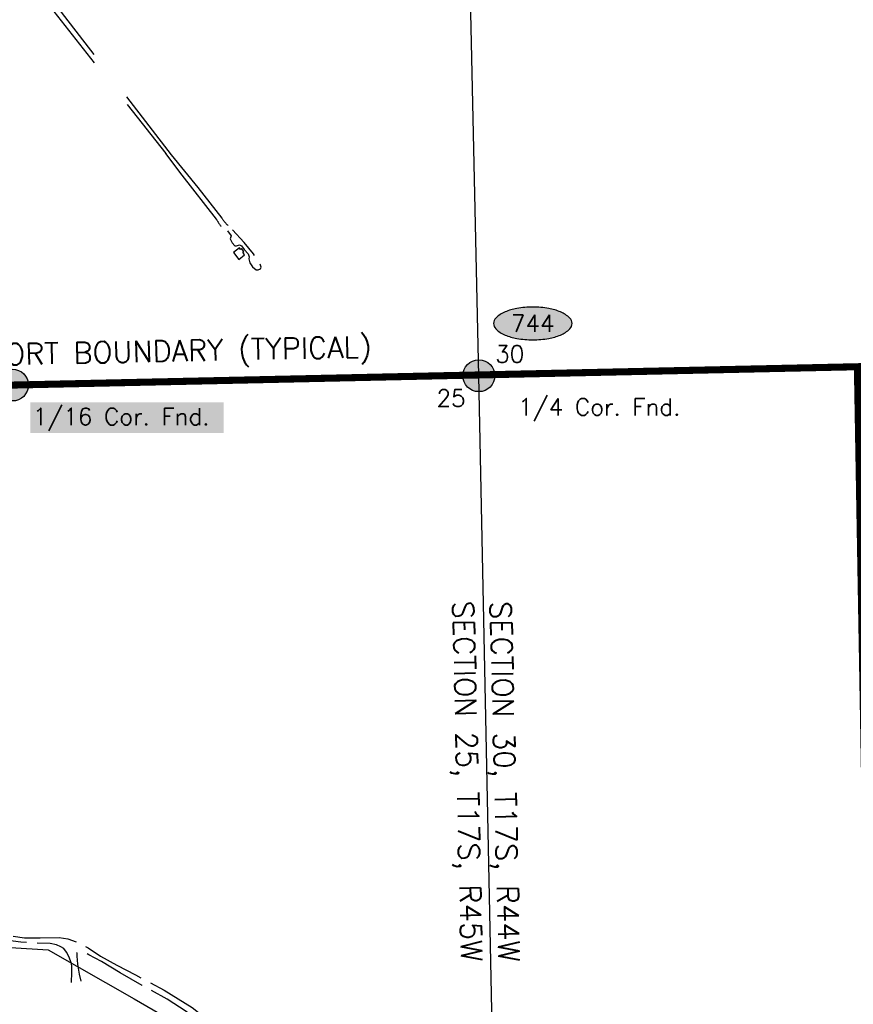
# Model space of a CAD drawing. Header units: feet. Extents: x 30669 to 99318, y 4696 to 26220.
# Tile 103 of 128: x 89429 to 91786, y 10507 to 13290. Entities that reach past the tile are written whole.
import ezdxf
from ezdxf.enums import TextEntityAlignment as Align

# ---------------------------------------------------------------- set-up
doc = ezdxf.new("R2010")
doc.units = ezdxf.units.FT
doc.header["$LTSCALE"] = 600
doc.header["$MEASUREMENT"] = 0
for name, pattern in [('2_DASH2', [1.2500000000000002, 1, -0.05, 0.05, -0.05, 0.05, -0.05]), ('AERO5', [0.35, 0.3, -0.05]), ('DASHED', [0.75, 0.5, -0.25])]:
    doc.linetypes.add(name, pattern=pattern)
doc.layers.get('0').update_dxf_attribs({"linetype": 'CONTINUOUS'})
for name, color, linetype in [('ELIF', 253, 'CONTINUOUS'), ('ELIST', 2, 'CONTINUOUS'), ('ELRGOV', 1, 'CONTINUOUS'), ('ELRP-AirportBoundary', 4, '2_DASH2'), ('ELYSU', 251, 'CONTINUOUS'), ('EMASK', 155, 'CONTINUOUS'), ('ESRGOV', 2, 'CONTINUOUS'), ('ETR', 1, 'CONTINUOUS'), ('ETRGOV', 2, 'CONTINUOUS')]:
    doc.layers.add(name, color=color, linetype=linetype)
doc.styles.add('L100', font='simplex', dxfattribs={"height": 60})
doc.styles.add('L80', font='simplex', dxfattribs={"height": 48})

# ---------------------------------------------------------------- blocks, each defined once
blk = doc.blocks.new('Ovalid')
at = {"layer": 'EMASK'}
h = blk.add_hatch(color=256, dxfattribs=at)
edge = h.paths.add_edge_path()
edge.add_arc((0.1493179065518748, 0), 0.0354820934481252, 0, 44.83083950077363)
edge.add_arc((0.0787616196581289, -0.0701408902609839), 0.1349704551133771, 44.83083950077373, 67.38013505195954)
edge.add_arc((0.0313269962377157, -0.1839839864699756), 0.2583004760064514, 67.38013505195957, 80.20784530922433)
edge.add_arc((-1e-16, -0.3654961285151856), 0.4424961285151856, 80.2078453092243, 89.99999999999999)
edge.add_arc((-1e-16, -0.365496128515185), 0.4424961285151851, 89.99999999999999, 99.79215469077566)
edge.add_arc((-0.0313269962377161, -0.1839839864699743), 0.25830047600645, 99.79215469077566, 112.6198649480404)
edge.add_arc((-0.0787616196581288, -0.0701408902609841), 0.1349704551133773, 112.6198649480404, 135.1691604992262)
edge.add_arc((-0.1493179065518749, 0), 0.0354820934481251, 135.1691604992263, 180.0000000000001)
edge.add_arc((-0.1493179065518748, 0), 0.0354820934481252, 180, 224.8308395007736)
edge.add_arc((-0.0787616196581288, 0.0701408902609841), 0.1349704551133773, 224.8308395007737, 247.3801350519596)
edge.add_arc((-0.0313269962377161, 0.1839839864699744), 0.2583004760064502, 247.3801350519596, 260.2078453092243)
edge.add_arc((1e-16, 0.3654961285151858), 0.4424961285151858, 260.2078453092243, 270)
edge.add_arc((1e-16, 0.3654961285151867), 0.4424961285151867, 270, 279.7921546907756)
edge.add_arc((0.0313269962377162, 0.1839839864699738), 0.2583004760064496, 279.7921546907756, 292.6198649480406)
edge.add_arc((0.0787616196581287, 0.0701408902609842), 0.1349704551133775, 292.6198649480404, 315.1691604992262)
edge.add_arc((0.1493179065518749, -1e-16), 0.0354820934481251, 315.1691604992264, 360.0000000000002)
blk.add_lwpolyline([(0.1848, 0, 0.1981451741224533), (0.1744815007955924, 0.0250154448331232, 0.0987085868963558), (0.130673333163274, 0.0544472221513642, 0.0560299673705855), (0.0752573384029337, 0.070553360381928, 0.0427523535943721), (0, 0.077, 0.0427523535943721), (-0.0752573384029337, 0.070553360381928, 0.0560299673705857), (-0.1306733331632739, 0.0544472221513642, 0.0987085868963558), (-0.1744815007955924, 0.0250154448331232, 0.1981451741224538), (-0.1848, 0, 0.1981451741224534), (-0.1744815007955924, -0.0250154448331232, 0.0987085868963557), (-0.130673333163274, -0.0544472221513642, 0.0560299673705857), (-0.0752573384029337, -0.070553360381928, 0.0427523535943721), (0, -0.077, 0.042752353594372), (0.0752573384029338, -0.070553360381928, 0.0560299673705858), (0.1306733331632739, -0.0544472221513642, 0.0987085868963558), (0.1744815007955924, -0.0250154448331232, 0.1981451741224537)], format="xyb", close=True)
at = {"style": 'L80'}
blk.add_attdef('ID', text='', height=0.08, dxfattribs=at).set_placement((0, 0), align=Align.MIDDLE)
blk = doc.blocks.new('FND-GOVT PRI MON')
at = {"layer": 'EMASK', "linetype": 'ByBlock'}
h = blk.add_hatch(color=256, dxfattribs=at)
edge = h.paths.add_edge_path()
edge.add_ellipse((0, 0), major_axis=(0.0530330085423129, 0.0530330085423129), ratio=0.9999999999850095, start_angle=314.9999999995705, end_angle=674.9999999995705)
at = {"layer": 'ESRGOV', "linetype": 'ByBlock'}
h = blk.add_hatch(color=256, dxfattribs=at)
edge = h.paths.add_edge_path()
edge.add_ellipse((0, 0), major_axis=(0.05303300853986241, 0.05303300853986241), ratio=0.9999999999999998, start_angle=380.02503467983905, end_angle=429.974965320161, ccw=False)
edge.add_ellipse((0.1049999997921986, 0), major_axis=(-0.07071067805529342, 0.07071067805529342), ratio=0.9999999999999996, start_angle=2.166571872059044, end_angle=87.83342812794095)
edge.add_ellipse((0, 0), major_axis=(0.05303300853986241, 0.05303300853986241), ratio=0.9999999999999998, start_angle=200.025034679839, end_angle=249.974965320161, ccw=False)
edge.add_ellipse((-0.1049999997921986, 0), major_axis=(-0.07071067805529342, 0.07071067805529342), ratio=0.9999999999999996, start_angle=182.166571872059, end_angle=267.8334281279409)
h = blk.add_hatch(color=256, dxfattribs=at)
edge = h.paths.add_edge_path()
edge.add_ellipse((0, 0), major_axis=(-0.0530330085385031, 0.0530330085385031), ratio=1, start_angle=20.025034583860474, end_angle=69.97496541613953, ccw=False)
edge.add_ellipse((0, 0.1050000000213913), major_axis=(0.0707106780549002, 0.0707106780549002), ratio=1, start_angle=182.1665719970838, end_angle=267.8334280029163)
edge.add_ellipse((0, 0), major_axis=(-0.0530330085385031, 0.0530330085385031), ratio=1, start_angle=200.0250345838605, end_angle=249.97496541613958, ccw=False)
edge.add_ellipse((0, -0.1050000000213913), major_axis=(0.0707106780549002, 0.0707106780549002), ratio=1, start_angle=2.166571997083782, end_angle=87.83342800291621)
blk.add_circle((0, 0), 0.0749999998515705, dxfattribs=at)

msp = doc.modelspace()

# ---------------------------------------------------------------- linework, layer by layer
at = {"layer": 'ELIF', "linetype": 'Continuous', "elevation": -54.68164916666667, "flags": 128}
msp.add_lwpolyline([(89296.03327061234, 10674.98372439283), (89509.40985941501, 10661.80341462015), (89753.14472464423, 10522.56989852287), (89942.94756401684, 10412.95282377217)], dxfattribs=at)
at = {"layer": 'ELIST', "linetype": 'Continuous', "elevation": -54.68164916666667, "flags": 128}
msp.add_lwpolyline([(90033.37766290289, 12632.22650473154), (90048.394789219, 12612.18102053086), (90065.07850237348, 12625.32218519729), (90059.65569266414, 12632.56329423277), (90062.70721399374, 12634.85302597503), (90056.60327290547, 12642.99920743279), (90053.46765900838, 12640.64871133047), (90050.28746699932, 12644.89641511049), (90033.37766290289, 12632.22650473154)], close=True, dxfattribs=at)
at = {"layer": 'ELRGOV'}
for p, q in [((90727.08806, 12283.79152), (90669.32230827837, 14916.49776135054)), ((90781.7524, 9644.52543), (90727.08806, 12283.79152))]:
    msp.add_line(p, q, dxfattribs=at)
at = {"layer": 'ELRP-AirportBoundary', "flags": 128}
msp.add_lwpolyline([(91849.47364807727, 9324.515273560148, 20, 20, 0), (91797.37471854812, 12309.26791453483, 20, 20, 0), (89408.5914, 12257.41713, 20, 20, 0), (88412.24095412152, 12245.80548678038, 20, 20, 0), (88090.62590999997, 12231.58462, 20, 20, 0), (88083.39044, 12561.41736, 20, 20, 0), (88076.15624, 12891.34578, 20, 20, 0), (86754.41553, 12865.12224, 20, 20, 0), (86735.22201884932, 13533.92437262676, 20, 20, 0), (86711.89149, 14843.96522, 20, 20, 0), (86691.50703, 15834.82791, 20, 20, 0), (86684.48015, 16165.10958, 20, 20, 0), (88004.74633, 16190.46948, 20, 20, 0), (87977.22387, 17511.61899, 20, 20, 0), (87957.03438, 18500.62907, 20, 20, 0), (87922.59537, 20143.3893, 20, 20, 0), (85282.77690959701, 20100.80940077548, 20, 20, 0), (85336.80372, 17460.56786, 20, 20, 0), (85362.42431382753, 16139.30002532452, 20, 20, 0), (82722.73868, 16087.20805, 20, 20, 0), (82696.37231352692, 17410.4854671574, 20, 20, 0), (81374.72326000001, 17386.09658, 20, 20, 0), (81348.46332000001, 18703.25113, 20, 20, 0), (80026.37145, 18680.71674, 20, 20, 0), (80000, 20000, 20, 20, 0), (78680.20736, 19973.56384, 20, 20, 0), (78706.74188767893, 18654.1947907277, 20, 20, 0), (78720.26853, 17994.40899, 20, 20, 0), (78733.39912999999, 17334.73914, 20, 20, 0), (78753.09862285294, 16345.32013449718, 20, 20, 0), (78760.12257, 16015.06566, 20, 20, 0), (78764.34413, 15807.06131, 20, 20, 0), (80083.60183, 15833.16918, 20, 20, 0), (80589.9038, 15843.039, 20, 20, 0), (81458.272, 15859.7245, 20, 20, 0), (81623.87609, 15863.67863, 20, 20, 0), (81568.3132, 15618.03477, 20, 20, 0), (81557.77024441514, 15538.70351779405, 20, 20, 0), (81568.1958061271, 15458.32885781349, 20, 20, 0), (81597.09640048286, 15382.60875513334, 20, 20, 0), (81662.38422223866, 15310.6669534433, 20, 20, 0), (81737.87556815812, 15249.51494779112, 20, 20, 0), (81822.93173999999, 15198.64022, 20, 20, 0), (81822.93173999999, 15198.64022, 20, 20, 0), (82247.09524999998, 14992.92879, 20, 20, 0), (82473.10533021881, 14885.53999908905, 20, 20, 0), (82297.13442225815, 14523.69304687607, 20, 20, 0), (82701.93206, 14327.16921, 20, 20, 0), (82505.74318, 13921.84314, 20, 20, 0), (82099.68136, 14118.85568, 20, 20, 0), (81949.26001, 13810.59084, 0, 0, 0)], format="xyseb", dxfattribs=at)
at = {"layer": 'ELYSU', "linetype": 'DASHED'}
for p, q in [((89455.72069140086, 13428.5839577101, -54.68164916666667), (89857.57298025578, 12908.20894792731, -54.68164916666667)), ((89454.22467613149, 13403.82585294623, -54.68164916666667), (89842.42949483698, 12911.48433174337, -54.68164916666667)), ((89888.87424543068, 12850.40504540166, -54.68164916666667), (89842.42949483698, 12911.48433174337, -54.68164916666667)), ((89857.57298025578, 12908.20894792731, -54.68164916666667), (89932.48448628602, 12816.0825401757, -54.68164916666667)), ((89985.20107279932, 12726.50911109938, -54.68164916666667), (89888.87424543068, 12850.40504540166, -54.68164916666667)), ((89932.48448628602, 12816.0825401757, -54.68164916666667), (90000.85397139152, 12729.2151076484, -54.68164916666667))]:
    msp.add_line(p, q, dxfattribs=at)
at = {"layer": 'ELYSU', "linetype": 'AERO5', "elevation": -54.68164916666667, "flags": 128}
for points in [[(90016.27451086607, 12693.44119847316), (90027.123966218, 12679.49500669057), (90023.97750448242, 12670.85365313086), (90030.19755328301, 12659.55629219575), (90036.99959807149, 12650.96479110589), (90042.18189209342, 12650.92500492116), (90050.36975493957, 12653.33809804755), (90055.96657277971, 12651.29511818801), (90063.80941248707, 12640.23724640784), (90074.63257495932, 12628.00568513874), (90077.46424110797, 12620.05269441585), (90076.52670130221, 12613.98924514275), (90079.55041260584, 12602.69956208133), (90087.66692656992, 12591.41422755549), (90097.73950054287, 12583.20376326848), (90102.87278488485, 12582.82827470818), (90109.67268020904, 12585.56119214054), (90111.96308718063, 12590.60514880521), (90107.65197960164, 12602.92220894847), (90089.71139814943, 12628.47739402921), (90063.742322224, 12660.79449956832), (90030.97392812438, 12695.84554091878)], [(89137.16350446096, 12552.02609618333), (89136.8182767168, 12526.90795856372), (89134.90715559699, 12457.87581388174), (89133.46086244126, 12429.47564792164), (89133.20570886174, 12424.46531929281), (89132.72644156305, 12407.8906258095), (89131.39069204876, 12337.99065205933), (89128.95751785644, 12261.00673641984), (89124.98496147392, 12190.05596464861), (89120.35449128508, 12113.98261554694), (89114.59587178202, 12059.8233337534), (89109.07106249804, 11999.60783781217), (89095.81321233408, 11909.56820181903), (89078.07902548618, 11830.27701472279), (89056.81121561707, 11751.44610791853), (89039.24579899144, 11690.13111137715), (89014.52283731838, 11621.69189247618), (88985.73778651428, 11541.03897271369), (88956.25107429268, 11461.98310782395), (88934.81914898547, 11401.20042861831), (88917.07566230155, 11333.58791788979), (88908.85527641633, 11278.32230407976), (88912.45277961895, 11240.88079049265), (88923.4305761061, 11213.9971643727), (88939.66770089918, 11194.47509296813), (88958.50575367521, 11168.83957748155), (88980.27221612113, 11125.7432324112), (88987.220530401, 11120.14741306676), (89014.44373814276, 11075.76985076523), (89107.8927845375, 10971.63400051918), (89157.32494039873, 10913.44986279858), (89192.10268806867, 10868.55863718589), (89218.64889731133, 10828.29553925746), (89246.00822630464, 10788.22933599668), (89267.80189018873, 10759.88060800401), (89289.91350646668, 10743.09246460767), (89312.00888819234, 10730.03506081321), (89331.64516131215, 10719.96669260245), (89347.64885027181, 10714.44863969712), (89369.10664206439, 10708.1054449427), (89395.17823599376, 10701.9242871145), (89442.24936991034, 10695.5205300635), (89486.9510110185, 10695.30708143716), (89540.88037026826, 10696.22495834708), (89565.02119100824, 10692.8695804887), (89594.10745864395, 10681.37417153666), (89622.55918144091, 10667.17512359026), (89657.65138460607, 10643.93502931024), (89703.55545944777, 10618.12716798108), (89756.06386232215, 10590.43448553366), (89837.49452090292, 10547.34137833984), (89917.12183866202, 10497.99670838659), (89948.39540091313, 10472.91737197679), (89970.48931400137, 10450.01543383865), (89986.24538800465, 10427.1758992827), (90000.43951913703, 10404.98410915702), (90010.88856916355, 10381.21051876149), (90022.61504255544, 10356.41591299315), (90033.43725288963, 10326.18529641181), (90041.65875025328, 10304.8213080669), (90055.00983233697, 10280.01355252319), (90069.49142304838, 10263.25188659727), (90087.9652153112, 10247.04661735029), (90111.19453053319, 10231.62316782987), (90144.32950094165, 10213.82039470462), (90178.96493215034, 10197.92820741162), (90219.0915760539, 10183.11161670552), (90263.20912173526, 10168.4280827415), (90322.18887634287, 10149.17806210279), (90381.78511719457, 10127.02322978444), (90442.87292164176, 10109.49588701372), (90468.00177343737, 10100.92317516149), (90492.88865470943, 10086.78015269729), (90510.98174810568, 10072.36546224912), (90524.74981941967, 10059.25155033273), (90539.11923991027, 10043.49504133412), (90560.71678463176, 10007.46692268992), (90590.37865936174, 9963.876920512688), (90620.61272970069, 9936.322039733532), (90666.69764278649, 9897.490267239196), (90711.17658848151, 9856.122294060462), (90769.74557646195, 9806.336173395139), (90837.27448652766, 9751.27704499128), (90894.63462471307, 9707.40604263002), (90976.74378363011, 9634.924376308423), (91051.42885658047, 9563.48404664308), (91084.61537863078, 9532.559589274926), (91105.45615624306, 9516.303650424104), (91124.82576831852, 9504.001760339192), (91140.12703264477, 9498.167631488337), (91152.52330996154, 9493.026331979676), (91158.93649234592, 9479.964139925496), (91153.9901224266, 9471.729459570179), (91138.31140877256, 9470.251347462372), (91125.42265961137, 9478.168701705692), (91063.67201724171, 9531.949821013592), (90971.8812643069, 9618.796095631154), (90882.60128117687, 9697.49257543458), (90820.98404297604, 9750.029416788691), (90755.28089315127, 9801.450114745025), (90709.89429403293, 9840.476464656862), (90677.03001101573, 9870.718310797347), (90650.34148788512, 9895.758931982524), (90627.90761985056, 9914.368367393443), (90615.59699280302, 9921.444200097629), (90604.93670789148, 9922.35458699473), (90596.53051414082, 9917.10186970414), (90591.97900818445, 9911.739910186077), (90588.46971509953, 9897.98849826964), (90588.78535173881, 9867.230791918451), (90590.1190776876, 9809.444217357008), (90589.32210771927, 9756.42203643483), (90588.12769796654, 9710.24689032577), (90582.85126124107, 9648.618798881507), (90580.33844438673, 9598.016548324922), (90579.66009110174, 9543.182091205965), (90579.73026462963, 9509.790947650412), (90579.29219197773, 9488.248892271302), (90582.65441827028, 9463.764561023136), (90588.26604170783, 9452.208806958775), (90598.71410380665, 9439.864666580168), (90612.30851333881, 9426.087667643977), (90617.99811391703, 9415.383396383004), (90620.13578185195, 9396.616976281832), (90617.36784320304, 9381.252903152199), (90609.78212833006, 9369.004177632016), (90602.10728116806, 9360.195948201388), (90583.43065068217, 9352.471695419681), (90560.82481119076, 9351.96291311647), (90547.28102424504, 9356.240986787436), (90539.75398249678, 9358.48127494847), (90520.9645238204, 9364.963646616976), (90492.83661371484, 9373.849916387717), (90464.11855831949, 9380.108917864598), (90445.81552701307, 9386.71596018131), (90433.83101351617, 9385.60118427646)], [(89575.72986187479, 10568.76603839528), (89576.33229388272, 10596.95973339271), (89576.1041222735, 10614.44224980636), (89575.42835518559, 10622.56017094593), (89567.94691830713, 10642.21302691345), (89561.43015516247, 10654.87934809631), (89553.8167771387, 10664.9738083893), (89545.23202163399, 10670.35611507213), (89532.77934962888, 10675.36501624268), (89515.60709824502, 10679.27451752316), (89467.90110807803, 10680.38880605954), (89432.48489121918, 10682.93905604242), (89382.83548704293, 10689.61892321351), (89353.4016331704, 10696.22444212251), (89323.0399352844, 10707.17891193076), (89293.74126088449, 10722.85722964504), (89260.34808691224, 10746.29897386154), (89226.88931481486, 10781.11964147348), (89193.40548234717, 10833.7649197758), (89176.40567536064, 10860.99625182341), (89138.97317653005, 10909.30244085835), (89138.97317653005, 10909.30244085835), (89122.75328521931, 10925.36943895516), (89101.47150200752, 10943.15221924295), (89059.50822264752, 10990.75988081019), (88990.61487534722, 11070.49789458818), (88938.68349409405, 11135.77213513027), (88916.19370366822, 11169.50816402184), (88903.88653298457, 11193.80866821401), (88900.41804571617, 11181.12456793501), (88894.81489397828, 11156.98103744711), (88891.76656157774, 11116.32733525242), (88871.1376082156, 11066.32418844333), (88855.43070583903, 11050.47253050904), (88824.08457838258, 11032.81212584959), (88784.09904109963, 11028.76949365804), (88721.2568753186, 11040.54505051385), (88672.58407252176, 11062.4084482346), (88607.74842092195, 11044.18694059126), (88545.69700075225, 11040.84745420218), (88517.63574657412, 11030.82377583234), (88508.08724444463, 11022.82435578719), (88502.26635961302, 11012.55718218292), (88500.73123494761, 11004.72278636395), (88499.6141120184, 10976.34150171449), (88503.02421880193, 10948.34693021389), (88510.84491677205, 10924.39256004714)], [(90439.29420291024, 9407.412023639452), (90470.97804935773, 9404.438599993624), (90496.80940299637, 9407.883800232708), (90513.61279430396, 9415.583369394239), (90526.04979204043, 9423.381852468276), (90539.43188884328, 9437.519583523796), (90550.15705072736, 9453.392105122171), (90552.5968410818, 9457.700739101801), (90560.538861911, 9477.00860320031), (90564.51734090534, 9497.591726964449), (90566.30994992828, 9544.694486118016), (90568.89437833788, 9612.558880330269), (90574.08495690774, 9697.625004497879), (90574.88585877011, 9777.765593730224), (90575.45207353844, 9840.91967540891), (90574.01134648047, 9881.246501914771), (90575.94001873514, 9909.08959318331), (90576.25165535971, 9934.294533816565), (90576.89057138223, 9944.260224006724), (90573.07051661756, 9961.512729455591), (90565.31099612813, 9977.547039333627), (90558.16174056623, 9987.4080363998), (90523.57380706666, 10035.7388253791), (90502.64118741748, 10057.68303419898), (90487.0221887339, 10069.6668468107), (90466.2890930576, 10082.21358085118), (90443.04136383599, 10092.53392376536), (90400.83917090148, 10105.48082503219), (90334.32392332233, 10128.6904700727), (90264.77798206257, 10154.43132955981), (90230.56541202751, 10165.79373525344), (90185.1614991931, 10181.61623812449), (90136.11656477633, 10200.78129342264), (90105.84425279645, 10216.89936936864), (90082.74441697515, 10232.08588269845), (90057.14369368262, 10255.90805254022), (90037.84248243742, 10280.10348491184), (90018.21765647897, 10320.65723372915), (90000.42001130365, 10357.33959416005), (89980.71450643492, 10396.03766616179), (89961.605232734, 10425.68098371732), (89938.4767100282, 10454.15699937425), (89899.36956067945, 10487.07195978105), (89846.31617679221, 10521.60541755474), (89775.43438770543, 10560.69143305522), (89712.82564677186, 10596.66949393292), (89660.77779484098, 10628.20754751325), (89624.88135166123, 10647.55923709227), (89605.9712598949, 10656.11636438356), (89594.18009499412, 10655.98994151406), (89590.66784049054, 10652.62770378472), (89590.18977225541, 10643.79737820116), (89592.17876395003, 10620.8538872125), (89597.09429814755, 10592.73547081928), (89602.19296908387, 10572.61448869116)]]:
    msp.add_lwpolyline(points, dxfattribs=at)
at = {"layer": 'ELYSU', "linetype": 'DASHED'}
for centre, radius, start, end in [((90119.70808381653, 12797.87156294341, -54.68164916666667), 152.265345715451, 207.9481066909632, 217.295019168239), ((90102.58662561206, 12794.20497751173, -54.68164916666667), 120.7195763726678, 212.571659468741, 225.1051092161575)]:
    msp.add_arc(centre, radius, start, end, dxfattribs=at)
at = {"layer": 'EMASK'}
msp.add_solid([(89459.23912452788, 12121.6996362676), (90005.38700329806, 12121.6996362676), (89459.23912452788, 12208.41894360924), (90005.38700329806, 12208.41894360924)], dxfattribs=at)

# ---------------------------------------------------------------- block references
at = {"layer": 'ESRGOV', "xscale": 600, "yscale": 600, "zscale": 600, "rotation": 2.3082248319e-05}
msp.add_blockref('Ovalid', (90879.70961081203, 12431.51525822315), dxfattribs=at).add_auto_attribs({'ID': '744'})
at = {"layer": 'ESRGOV', "xscale": 600, "yscale": 600, "zscale": 600}
for p in [(90727.08806, 12283.79152), (89408.5914, 12257.41713)]:
    msp.add_blockref('FND-GOVT PRI MON', p, dxfattribs=at)

# ---------------------------------------------------------------- texts
at = {"layer": 'ETR', "style": 'L100'}
for s, rotation, p in [('AIRPORT BOUNDARY (TYPICAL)', 1.20196848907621, (89213.8855214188, 12310.58499673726)), ('SECTION 25, T17S, R45W', 271.3721354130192, (90652.86721564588, 11647.18139127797)), ('SECTION 30, T17S, R44W', 271.3721354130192, (90758.85838970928, 11645.94388854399))]:
    msp.add_text(s, height=60, rotation=rotation, dxfattribs=at).set_placement(p)
at = {"layer": 'ETRGOV', "style": 'L80'}
for s, p in [('30', (90773.41236622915, 12321.24613446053)), ('25', (90607.5697651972, 12196.45183793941)), ('1/4 Cor. Fnd.', (90838.39034535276, 12171.57599794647)), ('1/16 Cor. Fnd.', (89466.02734962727, 12144.48786136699))]:
    msp.add_text(s, height=48, dxfattribs=at).set_placement(p)

doc.saveas('drawing.dxf')
